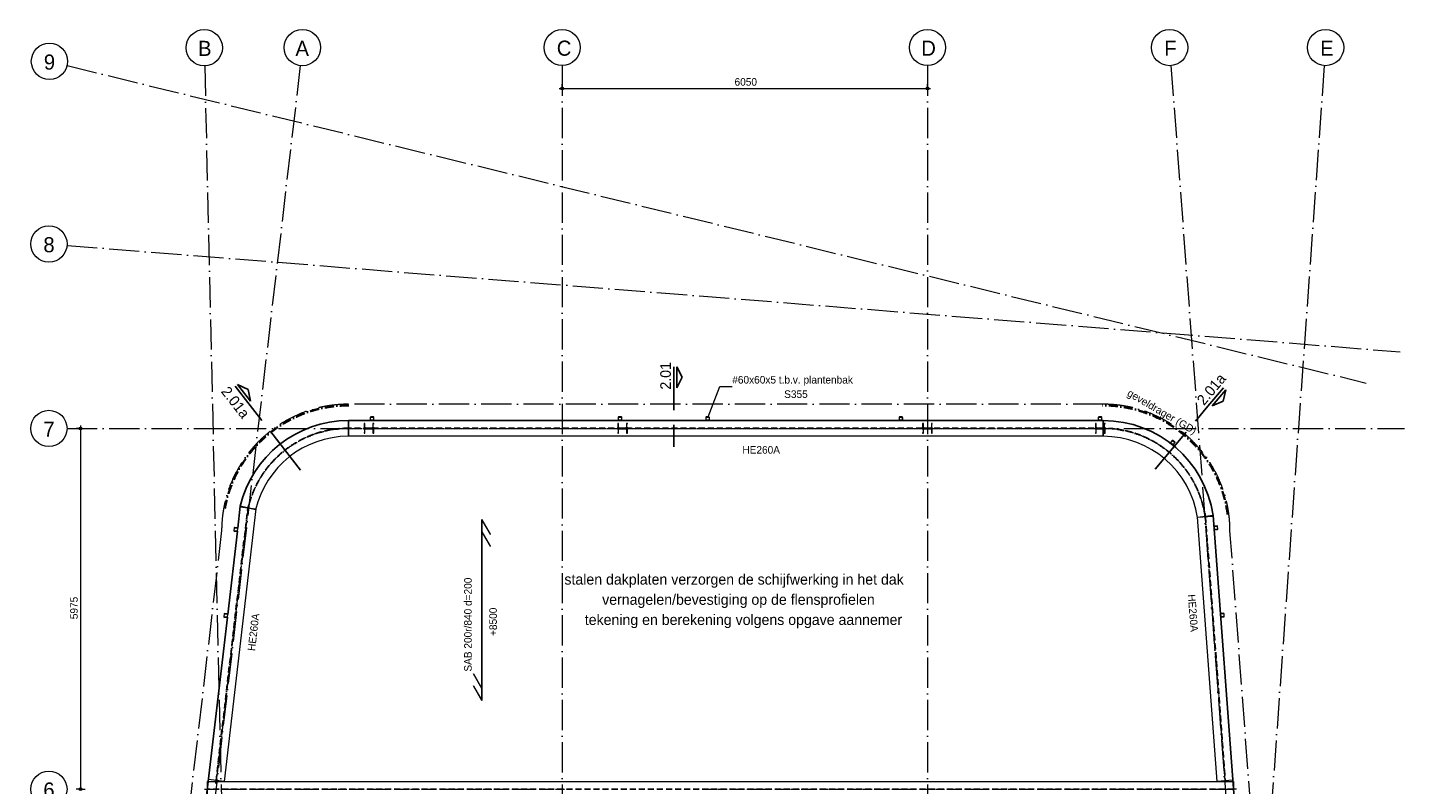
# Model space of a CAD drawing. Header units: millimetres. Extents: x -182 to 27852, y 3109 to 40413.
# Tile 7 of 7: x 1146 to 23950, y 27880 to 40413. Entities that reach past the tile are written whole.
import ezdxf

# ---------------------------------------------------------------- set-up
doc = ezdxf.new("R2010")
doc.units = ezdxf.units.MM
for name, pattern in [('00_PBT_AFBR', [250, 150, -50, 0, -50]), ('00_PBT_CEN', [1600, 320, -240, 800, -240]), ('00_PBT_HART', [240, 150, -30, 0, -30, 0, -30]), ('00_PBT_HID2', [150, 100, -50]), ('00_PBT_STRA', [1400, 500, -100, 0, -100, 500, -100, 0, -100])]:
    doc.linetypes.add(name, pattern=pattern)
for name, color, linetype, lineweight in [('A-____-____-DIMS', 211, 'Continuous', 13), ('A-____-____-DIMS-50', 211, 'Continuous', 13), ('A-DETL-____-OTLN', 90, 'Continuous', 13), ('A-FLOR-____-IDEN', 11, 'Continuous', 18), ('A-FLOR-____-OTLN', 192, 'Continuous', 25), ('A-GENM-____-OTLN', 13, 'Continuous', 25), ('G-____-____-SYMB', 111, 'Continuous', 13), ('G-____-____-TEXT', 231, 'Continuous', 13), ('S-BEAM-____-IDEN', 2, 'Continuous', 18), ('S-BEAM-____-OTLN', 12, 'Continuous', 25), ('S-COLS-____-HDLN', 52, '00_PBT_HID2', 18), ('S-COLS-____-IDEN', 171, 'Continuous', 18), ('S-COLS-____-OTLN', 52, 'Continuous', 25), ('S-GRID-____-IDEN', 1, 'Continuous', 18), ('S-GRID-____-OTLN', 1, 'Continuous', 13)]:
    doc.layers.add(name, color=color, linetype=linetype, lineweight=lineweight)
doc.styles.add('PBT-Font_1', font='PBT-FONT.ttf', dxfattribs={"height": 250})
doc.styles.add('PBT-Font_2', font='PBT-FONT.ttf', dxfattribs={"height": 125})
doc.styles.add('PBT-Font_4', font='PBT-FONT.ttf', dxfattribs={"height": 175})
doc.styles.add('PBT-Font_B', font='txt', dxfattribs={"height": 175})
doc.dimstyles.new('PBT_DIM_2_50mm_nk', dxfattribs={"dimscale": 304.8, "dimtxt": 125.344371, "dimasz": 0.147638, "dimexe": 0.246063, "dimexo": 0.0625, "dimgap": 0.032808, "dimtad": 1, "dimdec": 3, "dimrnd": 0.001, "dimdsep": 46, "dimtxsty": 'PBT-Font_2', "dimblk1": 'DOTBLANK', "dimblk2": 'DOTBLANK', "dimsah": 1, "dimcen": 0.09, "dimdle": 0.164042, "dimazin": 0, "dimtfac": 1, "dimtdec": 4, "dimtix": 1, "dimtmove": 0, "dimatfit": 3, "dimfxl": 0.246063, "dimfxlon": 1, "dimtvp": 1, "dimtolj": 1, "dimtzin": 0, "dimarcsym": 2})

# ---------------------------------------------------------------- blocks, each defined once
blk = doc.blocks.new('28_PBT_SF_stalen ligger_H-profiel_R24 - HE260A-1606125-02 dak bk ruwe vloer')
at = {"layer": 'S-BEAM-____-OTLN', "lineweight": 18}
for p, q in [((-8498, 0), (-8498, 130)), ((-8498, 130), (8498, 130)), ((8498, 130), (8498, -3)), ((-8498, -130), (-8498, 0)), ((8498, -130), (-8498, -130)), ((8498, -4), (8498, -130))]:
    blk.add_line(p, q, dxfattribs=at)
at = {"layer": 'S-BEAM-____-OTLN', "linetype": '00_PBT_HID2', "lineweight": 13}
for p, q in [((8498, 4), (-8498, 4)), ((8498, -4), (-8498, -4))]:
    blk.add_line(p, q, dxfattribs=at)
at = {"layer": 'S-BEAM-____-OTLN', "linetype": '00_PBT_HART', "lineweight": 13}
for p, q in [((-8548, 0), (-8498, 0)), ((-8498, 0), (-2542, 0)), ((-282, 0), (8498, 0)), ((8548, 0), (8498, 0))]:
    blk.add_line(p, q, dxfattribs=at)
blk = doc.blocks.new('28_PBT_SF_stalen ligger_H-profiel_R24 - HE260A-1609112-02 dak bk ruwe vloer')
at = {"layer": 'S-BEAM-____-OTLN', "lineweight": 18}
for p, q in [((-6250, -130), (-6250, 130)), ((6250, 130), (6250, -130)), ((6250, -130), (-6250, -130))]:
    blk.add_line(p, q, dxfattribs=at)
at = {"layer": 'S-BEAM-____-OTLN', "linetype": '00_PBT_HID2', "lineweight": 13}
for p, q in [((6250, 4), (-6250, 4)), ((6250, -4), (-6250, -4))]:
    blk.add_line(p, q, dxfattribs=at)
at = {"layer": 'S-BEAM-____-OTLN', "linetype": '00_PBT_HART', "lineweight": 13}
for p, q in [((-6300, 0), (-6250, 0)), ((-6250, 0), (6250, 0)), ((6300, 0), (6250, 0))]:
    blk.add_line(p, q, dxfattribs=at)
blk = doc.blocks.new('28_PBT_SF_stalen ligger_H-profiel_R24 - HE260A-1832970-02 dak bk ruwe vloer')
at = {"layer": 'S-BEAM-____-OTLN', "lineweight": 18}
for p, q in [((-2347, -130), (-2347, 130)), ((-2347, 130), (2198, 130)), ((2198, 130), (2198, -130))]:
    blk.add_line(p, q, dxfattribs=at)
at = {"layer": 'S-BEAM-____-OTLN', "linetype": '00_PBT_HID2', "lineweight": 13}
for p, q in [((2198, 4), (-2347, 4)), ((2198, -4), (-2347, -4))]:
    blk.add_line(p, q, dxfattribs=at)
at = {"layer": 'S-BEAM-____-OTLN', "linetype": '00_PBT_HART', "lineweight": 13}
for p, q in [((-2397, 0), (-2347, 0)), ((-2347, 0), (2198, 0)), ((2248, 0), (2198, 0))]:
    blk.add_line(p, q, dxfattribs=at)
blk = doc.blocks.new('28_PBT_SF_stalen ligger_H-profiel_R24 - HE260A-1609401-02 dak bk ruwe vloer')
at = {"layer": 'S-BEAM-____-OTLN', "lineweight": 18}
for p, q in [((0, -130), (0, 130)), ((1790, -1288), (1537, -1347))]:
    blk.add_line(p, q, dxfattribs=at)
at = {"layer": 'S-BEAM-____-OTLN', "linetype": '00_PBT_HART', "lineweight": 13}
for start, end in [(90, 91.676), (13.2451, 90), (11.5692, 13.2451)]:
    blk.add_arc((0, -1709), 1709, start, end, dxfattribs=at)
at = {"layer": 'S-BEAM-____-OTLN', "linetype": '00_PBT_HID2', "lineweight": 13}
for radius in [1713, 1706]:
    blk.add_arc((0, -1709), radius, 13.2451, 90, dxfattribs=at)
at = {"layer": 'S-BEAM-____-OTLN', "lineweight": 18}
blk.add_arc((0, -1709), 1579, 13.2451, 90, dxfattribs=at)
blk = doc.blocks.new('28_PBT_SF_stalen ligger_H-profiel_R24 - HE260A-1609402-02 dak bk ruwe vloer')
at = {"layer": 'S-BEAM-____-OTLN', "lineweight": 18}
for p, q in [((0, -130), (0, 130)), ((1819, -1439), (1562, -1477))]:
    blk.add_line(p, q, dxfattribs=at)
at = {"layer": 'S-BEAM-____-OTLN', "linetype": '00_PBT_HART', "lineweight": 13}
for start, end in [(90, 91.676), (8.4524, 90), (6.7764, 8.4524)]:
    blk.add_arc((0, -1709), 1709, start, end, dxfattribs=at)
at = {"layer": 'S-BEAM-____-OTLN', "linetype": '00_PBT_HID2', "lineweight": 13}
for radius in [1713, 1706]:
    blk.add_arc((0, -1709), radius, 8.4524, 90, dxfattribs=at)
at = {"layer": 'S-BEAM-____-OTLN', "lineweight": 18}
blk.add_arc((0, -1709), 1579, 8.4524, 90, dxfattribs=at)
blk = doc.blocks.new('28_PBT_SF_stalen ligger_H-profiel_R24 - HE260A-1832977-02 dak bk ruwe vloer')
at = {"layer": 'S-BEAM-____-OTLN', "lineweight": 18}
for p, q in [((-2125, -130), (-2125, 130)), ((-2125, 130), (2262, 130)), ((2262, 130), (2262, -130))]:
    blk.add_line(p, q, dxfattribs=at)
at = {"layer": 'S-BEAM-____-OTLN', "linetype": '00_PBT_HID2', "lineweight": 13}
for p, q in [((2262, 4), (-2125, 4)), ((2262, -4), (-2125, -4))]:
    blk.add_line(p, q, dxfattribs=at)
at = {"layer": 'S-BEAM-____-OTLN', "linetype": '00_PBT_HART', "lineweight": 13}
for p, q in [((-2175, 0), (-2125, 0)), ((-2125, 0), (2262, 0)), ((2312, 0), (2262, 0))]:
    blk.add_line(p, q, dxfattribs=at)
blk = doc.blocks.new('00_PBT_GM_FB_overspanningspijl_R24 - Stalen dakplaten-1578967-02 dak bk ruwe vloer')
at = {"layer": 'A-GENM-____-OTLN'}
for points in [[(1, -1500), (1, 1500), (-1, 1500), (-1, -1500)], [(139, 1257), (141, 1258), (1, 1500), (1, 1496)], [(139, 1057), (141, 1058), (1, 1300), (1, 1296), (138, 1059)], [(-1, -1300), (-1, -1296), (-139, -1057), (-141, -1058)], [(-1, -1500), (-1, -1496), (-139, -1257), (-141, -1258)]]:
    blk.add_hatch(color=256, dxfattribs=at).paths.add_polyline_path(points)
at = {"layer": 'A-GENM-____-OTLN', "lineweight": 18}
for p, q in [((1, 1500), (-1, 1500)), ((-1, 1500), (-1, -1500)), ((1, -1500), (1, 1500)), ((141, 1258), (1, 1500)), ((1, 1500), (1, 1496)), ((1, 1496), (139, 1257)), ((141, 1058), (1, 1300)), ((1, 1300), (1, 1296)), ((1, 1296), (139, 1057)), ((139, 1257), (141, 1258)), ((139, 1057), (141, 1058)), ((-139, -1057), (-141, -1058)), ((-141, -1058), (-1, -1300)), ((-1, -1296), (-139, -1057)), ((-139, -1257), (-141, -1258)), ((-141, -1258), (-1, -1500)), ((-1, -1496), (-139, -1257)), ((-1, -1300), (-1, -1296)), ((-1, -1500), (-1, -1496)), ((-1, -1500), (1, -1500))]:
    blk.add_line(p, q, dxfattribs=at)
blk = doc.blocks.new('21_PBT_SF_geveldrager_R24 - Geveldrager volgens leverancier terras-1838685-02 dak bk ruwe vloer')
at = {"layer": 'S-BEAM-____-OTLN', "linetype": '00_PBT_AFBR', "lineweight": 35}
blk.add_arc((0, -1819), 2080, 7.5752, 90.3011, dxfattribs=at)
blk = doc.blocks.new('28_PBT_SC_stalen kolom_koker-profiel_R24 - K60x60x5_S355 t_b_v_ plantenbak-1837145-02 dak bk ruwe vloer')
at = {"layer": 'S-COLS-____-OTLN', "lineweight": 18}
for p, q in [((-30, 22.5), (-30, -22.5)), ((-25, -20), (-25, 20)), ((22.5, 30), (-22.5, 30)), ((-20, 25), (20, 25)), ((25, 20), (25, -20)), ((30, -22.5), (30, 22.5)), ((-22.5, -30), (22.5, -30)), ((20, -25), (-20, -25))]:
    blk.add_line(p, q, dxfattribs=at)
for centre, radius, start, end in [((-22.5, 22.5), 7.5, 90, 180), ((-20, 20), 5, 90, 180), ((20, 20), 5, 0, 90), ((22.5, 22.5), 7.5, 360, 90), ((-22.5, -22.5), 7.5, 180, 270), ((-20, -20), 5, 180, 270), ((20, -20), 5, 270, 360), ((22.5, -22.5), 7.5, 270, 360)]:
    blk.add_arc(centre, radius, start, end, dxfattribs=at)
blk = doc.blocks.new('21_PBT_SF_geveldrager_R24 - Geveldrager volgens leverancier terras-1839509-02 dak bk ruwe vloer')
at = {"layer": 'S-BEAM-____-OTLN', "linetype": '00_PBT_AFBR', "lineweight": 35}
blk.add_arc((0, -1819), 2080, 359.9564, 82.1254, dxfattribs=at)
blk = doc.blocks.new('28_PBT_SC_stalen kolom_H-profiel_R24 - HE160B-V2-02 dak bk ruwe vloer')
at = {"layer": 'S-COLS-____-HDLN'}
for p, q in [((80, 80), (-80, 80)), ((-80, 80), (-80, 67)), ((-80, 67), (-19, 67)), ((-4, 52), (-4, -52)), ((4, -52), (4, 52)), ((19, 67), (80, 67)), ((80, 67), (80, 80)), ((-19, -67), (-80, -67)), ((-80, -67), (-80, -80)), ((-80, -80), (80, -80)), ((80, -67), (19, -67)), ((80, -80), (80, -67))]:
    blk.add_line(p, q, dxfattribs=at)
for centre, start, end in [((-19, 52), 0, 90), ((19, 52), 90, 180), ((-19, -52), 270, 0), ((19, -52), 180, 270)]:
    blk.add_arc(centre, 15, start, end, dxfattribs=at)
blk = doc.blocks.new('Grid - Stramienbol-963102-02 dak bk ruwe vloer')
at = {"layer": 'S-GRID-____-IDEN'}
blk.add_circle((0, 0), 6, dxfattribs=at)
blk = doc.blocks.new('DIMBLOCK1-02 dak bk ruwe vloer')
at = {"layer": 'A-____-____-DIMS-50'}
for p, q in [((2025, 33775), (1950, 33775)), ((2025, 33825), (2025, 27800)), ((2025, 33775), (2100, 33775)), ((2025, 27800), (1950, 27800)), ((2025, 27800), (2100, 27800))]:
    blk.add_line(p, q, dxfattribs=at)
for centre in [(2025, 33775), (2025, 27800)]:
    blk.add_circle(centre, 22.5, dxfattribs=at)
at = {"layer": 'A-____-____-DIMS-50', "color": 0, "insert": (1852, 30616), "char_height": 125, "width": 411.51, "attachment_point": 1, "rotation": 90, "line_spacing_factor": 1.135194, "style": 'PBT-Font_2'}
blk.add_mtext('5975', dxfattribs=at)
blk = doc.blocks.new('_DotBlank')
at = {"color": 0, "linetype": 'ByBlock', "lineweight": -2}
blk.add_line((-0.5, 0), (-1, 0), dxfattribs=at)
blk.add_circle((0, 0), 0.5, dxfattribs=at)
blk = doc.blocks.new('DIMBLOCK6-02 dak bk ruwe vloer')
at = {"layer": 'A-____-____-DIMS-50'}
for p, q in [((10000, 39403), (10000, 39478)), ((16050, 39403), (16050, 39478)), ((9950, 39403), (16100, 39403)), ((10000, 39403), (10000, 39328)), ((16050, 39403), (16050, 39328))]:
    blk.add_line(p, q, dxfattribs=at)
for centre in [(10000, 39403), (16050, 39403)]:
    blk.add_circle(centre, 22.5, dxfattribs=at)
at = {"layer": 'A-____-____-DIMS-50', "color": 0, "insert": (12855, 39576), "char_height": 125, "width": 408.67, "attachment_point": 1, "line_spacing_factor": 1.135194, "style": 'PBT-Font_2'}
blk.add_mtext('6050', dxfattribs=at)
blk = doc.blocks.new('Detail View - Detail_Drsn peil-1535670-02 dak bk ruwe vloer')
at = {"layer": 'G-____-____-SYMB', "lineweight": 25}
for p, q in [((-8, 1), (-4.5, 2.75)), ((-1, 1), (-8, 1)), ((-8, 0), (0, 0)), ((-4.5, 2.75), (-1, 1))]:
    blk.add_line(p, q, dxfattribs=at)

msp = doc.modelspace()

# ---------------------------------------------------------------- linework, layer by layer
at = {"layer": 'A-DETL-____-OTLN', "linetype": '00_PBT_STRA'}
for p, q in [((18960.2326, 34175.6701), (6460.2326, 34175.6701)), ((4360.2443, 32082.6939), (1857.8411, 10620.3334)), ((22560.2303, 12079.4455), (21060.2291, 32079.4605))]:
    msp.add_line(p, q, dxfattribs=at)
for centre, start, end in [((6460.2326, 32075.6701), 90, 179.80836489), ((18960.2326, 32075.6701), 0.10341485, 90)]:
    msp.add_arc(centre, 2100, start, end, dxfattribs=at)
at = {"layer": 'A-FLOR-____-OTLN'}
for p, q in [((6829.3747, 33905), (6460.2326, 33905)), ((10934.9138, 33905), (6875.1348, 33905)), ((12384.9138, 33905), (10980.6739, 33905)), ((15586.2461, 33905), (12430.6739, 33905)), ((18886.2461, 33905), (15632.0062, 33905)), ((18960.2326, 33905), (18932.0062, 33905)), ((4669.831, 32487.0928), (4627.232, 32121.7337)), ((21970.3429, 16459.2483), (20779.5845, 32336.0281)), ((4621.9325, 32076.2814), (4460.908, 30695.2229)), ((4455.6085, 30649.7707), (3920.699, 26062.0125))]:
    msp.add_line(p, q, dxfattribs=at)
for centre, start, end in [((6460.2326, 32065.67), 90, 166.75487501), ((18960.2326, 32065.67), 8.45237478, 90)]:
    msp.add_arc(centre, 1839.33, start, end, dxfattribs=at)
at = {"layer": 'G-____-____-SYMB', "linetype": '00_PBT_CEN', "lineweight": 25}
for p, q in [((11851.1101, 34396.666), (11851.1101, 33471.8243)), ((4830.5282, 34157.5149), (5788.9212, 32930.8277)), ((20694.6837, 34141.898), (19808.6255, 33085.9349))]:
    msp.add_line(p, q, dxfattribs=at)
at = {"layer": 'S-COLS-____-IDEN'}
for p, q in [((12418.6353, 33968.2134), (12611.6896, 34468.4841)), ((12611.6896, 34468.4841), (12816.8892, 34468.4841))]:
    msp.add_line(p, q, dxfattribs=at)
at = {"layer": 'S-GRID-____-OTLN', "linetype": '00_PBT_STRA', "lineweight": 18}
for p, q in [((1799.7366, 39782.2951), (23317.3399, 34527.2737)), ((5662.2901, 39782.2951), (1822.0009, 6844.9239)), ((4079.6975, 39779.4873), (4820.734, 7147.2862)), ((10000, 39782.2951), (10000, 8279.5333)), ((16050, 39782.2951), (16050, 8279.5333)), ((20082.9173, 39782.2951), (22395.9377, 8919.3943)), ((22622.3837, 39782.2951), (20404.9865, 8718.6467)), ((1799.7366, 36805.1918), (23879.5623, 35043.4323)), ((1799.7366, 33775), (23949.7366, 33775))]:
    msp.add_line(p, q, dxfattribs=at)

# ---------------------------------------------------------------- block references
at = {"layer": 'A-GENM-____-OTLN'}
msp.add_blockref('00_PBT_GM_FB_overspanningspijl_R24 - Stalen dakplaten-1578967-02 dak bk ruwe vloer', (8670.7, 30767.5041), dxfattribs=at)
at = {"layer": 'G-____-____-SYMB', "lineweight": 25, "xscale": 49.99999999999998, "yscale": 49.99999999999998, "zscale": 49.99999999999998}
for p, rotation in [((11851.1101, 34396.666), 269.9999999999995), ((4830.5282, 34157.5149), 307.9999999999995), ((20694.6837, 34141.898), 229.9999999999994)]:
    msp.add_blockref('Detail View - Detail_Drsn peil-1535670-02 dak bk ruwe vloer', p, dxfattribs=dict(at, rotation=rotation))
at = {"layer": 'S-BEAM-____-OTLN', "linetype": '00_PBT_HART', "lineweight": 13}
for name, p, rotation in [('28_PBT_SF_stalen ligger_H-profiel_R24 - HE260A-1609401-02 dak bk ruwe vloer', (4796.3729, 32457.3075), 76.7548750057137), ('28_PBT_SF_stalen ligger_H-profiel_R24 - HE260A-1832970-02 dak bk ruwe vloer', (4525.7106, 30128.4911), 263.3496278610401), ('28_PBT_SF_stalen ligger_H-profiel_R24 - HE260A-1832977-02 dak bk ruwe vloer', (20820.0496, 30058.2914), 94.289153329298)]:
    msp.add_blockref(name, p, dxfattribs=dict(at, rotation=rotation))
at = {"layer": 'S-BEAM-____-OTLN', "linetype": '00_PBT_AFBR', "lineweight": 35, "rotation": 89.80836489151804}
msp.add_blockref('21_PBT_SF_geveldrager_R24 - Geveldrager volgens leverancier terras-1839509-02 dak bk ruwe vloer', (4641.2427, 32081.7541), dxfattribs=at)
at = {"layer": 'S-BEAM-____-OTLN', "linetype": '00_PBT_AFBR', "lineweight": 35}
msp.add_blockref('21_PBT_SF_geveldrager_R24 - Geveldrager volgens leverancier terras-1838685-02 dak bk ruwe vloer', (18960.2326, 33894.6701), dxfattribs=at)
at = {"layer": 'S-BEAM-____-OTLN', "linetype": '00_PBT_HART', "lineweight": 13}
for name, p in [('28_PBT_SF_stalen ligger_H-profiel_R24 - HE260A-1609112-02 dak bk ruwe vloer', (12710.2326, 33775)), ('28_PBT_SF_stalen ligger_H-profiel_R24 - HE260A-1609402-02 dak bk ruwe vloer', (18960.2326, 33775)), ('28_PBT_SF_stalen ligger_H-profiel_R24 - HE260A-1606125-02 dak bk ruwe vloer', (12621.7049, 27800))]:
    msp.add_blockref(name, p, dxfattribs=at)
at = {"layer": 'S-COLS-____-HDLN', "rotation": 89.9999999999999}
for p in [(6800, 33775), (11000, 33775), (16050, 33775), (18911.8857, 33775)]:
    msp.add_blockref('28_PBT_SC_stalen kolom_H-profiel_R24 - HE160B-V2-02 dak bk ruwe vloer', p, dxfattribs=at)
at = {"layer": 'S-COLS-____-OTLN'}
for p, rotation in [((6852.2548, 33935), 270.0000000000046), ((10957.7938, 33935), 270.0000000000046), ((12407.7938, 33935), 270.0000000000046), ((15609.1262, 33935), 270.0000000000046), ((18909.1262, 33935), 270.0000000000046), ((20111.0651, 33538.7539), 231.5926430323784), ((20826.0742, 32128.7931), 184.2860202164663), ((4594.7841, 32102.4819), 353.3496278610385), ((4428.4601, 30675.9711), 353.3496278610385), ((20934.4405, 30682.8481), 184.2860202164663)]:
    msp.add_blockref('28_PBT_SC_stalen kolom_koker-profiel_R24 - K60x60x5_S355 t_b_v_ plantenbak-1837145-02 dak bk ruwe vloer', p, dxfattribs=dict(at, rotation=rotation))
at = {"layer": 'S-GRID-____-IDEN'}
for p, xscale, yscale, zscale, rotation in [((4072.8867, 40079.41), 49.99999999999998, 49.99999999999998, 49.99999999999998, 181.3008919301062), ((5697.0329, 40080.2765), 49.99999999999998, 49.99999999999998, 49.99999999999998, 173.3497008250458), ((10000, 40082.2951), 49.99999999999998, 49.99999999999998, 49.99999999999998, 180), ((16050, 40082.2951), 49.99999999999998, 49.99999999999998, 49.99999999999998, 180), ((20060.4967, 40081.4561), 49.99999999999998, 49.99999999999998, 49.99999999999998, 184.286020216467), ((22643.7441, 40081.5337), 49.99999999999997, 49.99999999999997, 49.99999999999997, 175.9170162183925), ((1508.3018, 39853.4692), 49.99999999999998, 49.99999999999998, 49.99999999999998, 256.2758863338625), ((1500.6871, 36829.0531), 49.99999999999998, 49.99999999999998, 49.99999999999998, 265.4380081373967), ((1499.7366, 33775), 49.99999999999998, 49.99999999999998, 49.99999999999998, 269.9999999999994), ((1499.7366, 27800), 49.99999999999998, 49.99999999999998, 49.99999999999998, 269.9999999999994)]:
    msp.add_blockref('Grid - Stramienbol-963102-02 dak bk ruwe vloer', p, dxfattribs=dict(at, xscale=xscale, yscale=yscale, zscale=zscale, rotation=rotation))

# ---------------------------------------------------------------- texts
at = {"layer": 'A-FLOR-____-IDEN', "lineweight": 13, "char_height": 125, "attachment_point": 1, "rotation": 90, "style": 'PBT-Font_2'}
for s, insert, width in [('SAB 200r/840 d=200', (8376.251, 29748.22), 1972.15125), ('+8500', (8793.5309, 30338.3757), 541.139062)]:
    msp.add_mtext(s, dxfattribs=dict(at, insert=insert, width=width))
at = {"layer": 'G-____-____-SYMB', "char_height": 175, "attachment_point": 1, "style": 'PBT-Font_B'}
for s, insert, width, rotation in [('2.01', (11624.8995, 34417.8402), 477.004062, 90), ('2.01a', (20495.6362, 34256.6035), 625.31625, 50), ('2.01a', (4479.1191, 34491.3621), 625.31625, 308)]:
    msp.add_mtext(s, dxfattribs=dict(at, insert=insert, width=width, rotation=rotation))
at = {"layer": 'G-____-____-TEXT', "color": 7, "lineweight": 18, "char_height": 175, "attachment_point": 1, "style": 'PBT-Font_4'}
for s, insert, width in [('stalen dakplaten verzorgen de schijfwerking in het dak', (10037.093, 31363.7547), 7275.314062), ('vernagelen/bevestiging op de flensprofielen', (10662.1711, 31029.7182), 5764.133125), ('tekening en berekening volgens opgave aannemer', (10374.4367, 30695.6818), 6461.60125)]:
    msp.add_mtext(s, dxfattribs=dict(at, insert=insert, width=width))
at = {"layer": 'S-BEAM-____-IDEN', "lineweight": 13, "char_height": 125, "attachment_point": 1, "style": 'PBT-Font_2'}
for s, insert, width, rotation in [('geveldrager (GD)', (19408.8431, 34432.0653), 1571.3075, 329.59646715), ('HE260A', (20486.7353, 31033.5649), 693.459687, 274.28915333), ('HE260A', (4789.7478, 30099.4746), 693.459687, 83.34962786)]:
    msp.add_mtext(s, dxfattribs=dict(at, insert=insert, width=width, rotation=rotation))
at = {"layer": 'S-BEAM-____-IDEN', "lineweight": 13, "insert": (12984.8341, 33482.9649), "char_height": 125, "width": 693.459687, "attachment_point": 1, "style": 'PBT-Font_2'}
msp.add_mtext('HE260A', dxfattribs=at)
at = {"layer": 'S-COLS-____-IDEN', "lineweight": 13, "char_height": 125, "attachment_point": 1, "style": 'PBT-Font_2'}
for s, insert, width in [('#60x60x5 t.b.v. plantenbak', (12816.8892, 34643.2184), 2529.324062), ('S355', (13676.7851, 34405.0934), 448.945)]:
    msp.add_mtext(s, dxfattribs=dict(at, insert=insert, width=width))
at = {"layer": 'S-GRID-____-IDEN', "lineweight": 35, "char_height": 250, "attachment_point": 1, "style": 'PBT-Font_1'}
for s, insert, width in [('B', (3970.4184, 40193.4769), 244.514687), ('A', (5582.9928, 40194.3266), 272.57375), ('C', (9910.811, 40196.3609), 212.447187), ('D', (15947.561, 40196.3609), 244.514687), ('F', (19971.2112, 40195.5229), 212.447187), ('E', (22554.6468, 40195.5919), 212.447187), ('9', (1416.0634, 39966.6105), 216.455625), ('8', (1408.4063, 36941.9926), 216.455625), ('7', (1409.1969, 33887.8371), 212.447187), ('6', (1407.4469, 27912.8371), 216.455625)]:
    msp.add_mtext(s, dxfattribs=dict(at, insert=insert, width=width))

# ---------------------------------------------------------------- dimensions: what is measured, and where the dimension line sits
at = {"layer": 'A-____-____-DIMS'}
dim = msp.add_linear_dim(base=(16050, 39403.1735), p1=(10000, 39478.1735), p2=(16050, 39478.1735), dimstyle='PBT_DIM_2_50mm_nk', override={"dimpost": '<>', "dimfxl": 6050}, dxfattribs=at)
dim.commit()
dim.dimension.update_dxf_attribs({"geometry": 'DIMBLOCK6-02 dak bk ruwe vloer', "text_midpoint": (13025, 39475.6735)})
dim = msp.add_linear_dim(base=(2024.6572, 27800), p1=(2099.6572, 33775), p2=(2099.6572, 27800), angle=90, dimstyle='PBT_DIM_2_50mm_nk', override={"dimpost": '<>', "dimfxl": 5975}, dxfattribs=at)
dim.commit()
dim.dimension.update_dxf_attribs({"geometry": 'DIMBLOCK1-02 dak bk ruwe vloer', "text_midpoint": (1952.1572, 30787.5)})

doc.saveas('drawing.dxf')
